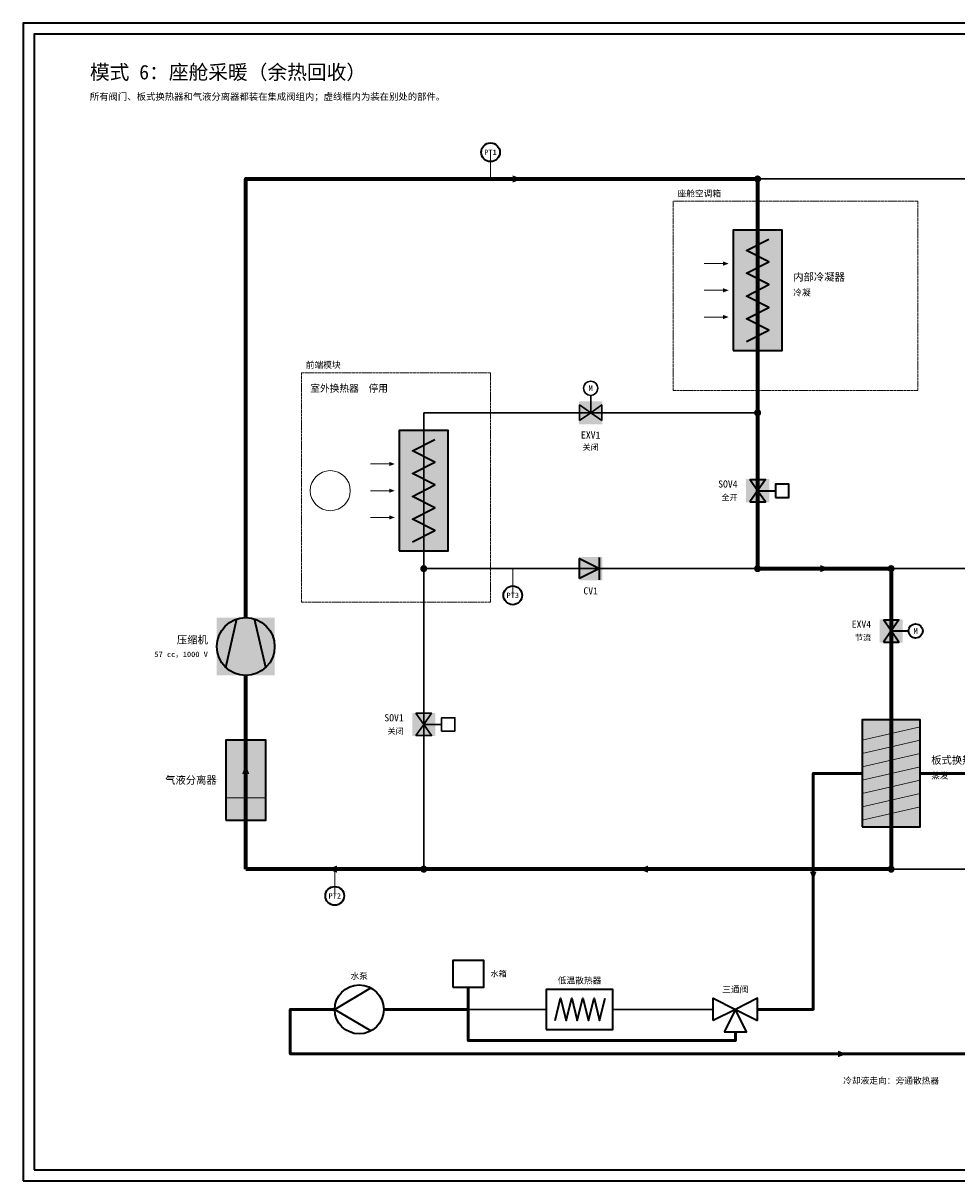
# Model space of a CAD drawing. Header units: millimetres. Extents: x 0 to 830, y 0 to 520.
# Tile 1 of 2: x 0 to 420, y 0 to 520. Entities that reach past the tile are written whole.
import ezdxf
from ezdxf.enums import TextEntityAlignment as Align

# ---------------------------------------------------------------- set-up
doc = ezdxf.new("R2010")
doc.units = ezdxf.units.MM
doc.linetypes.add('DASHED', pattern=[1.524, 1.27, -0.254])
for name, color, linetype, lineweight, true_color in [('AIR', 7, 'Continuous', 18, 0x7878c8), ('BOUNDARY', 7, 'DASHED', 18, 0x828282), ('COOLANT', 7, 'Continuous', 50, 0x1e8c46), ('FRAME', 7, 'Continuous', 35, 0x3c3c3c), ('HP_GAS', 7, 'Continuous', 70, 0xcd2828), ('HP_LIQ', 7, 'Continuous', 70, 0xeb8214), ('LP_2PH', 7, 'Continuous', 70, 0x28a5c8), ('LP_GAS', 7, 'Continuous', 70, 0x2350be), ('OFF', 7, 'Continuous', 30, 0xafafaf), ('SYMBOL', 7, 'Continuous', 35, 0x141414), ('TEXT', 7, 'Continuous', 18, 0x141414), ('THIN', 7, 'Continuous', 13, 0x6e6e6e)]:
    doc.layers.add(name, color=color, linetype=linetype, lineweight=lineweight, true_color=true_color)
doc.styles.add('ZH', font='simsun.ttc')

msp = doc.modelspace()

# ---------------------------------------------------------------- hatches: boundary and pattern name
at = {"true_color": 0xffffff}
for points in [[(319, 373), (341, 373), (341, 427), (319, 427)], [(249.8, 339.8), (260.2, 339.8), (260.2, 350.2), (249.8, 350.2)], [(169, 283), (191, 283), (191, 337), (169, 337)], [(324.8, 304.8), (335.2, 304.8), (335.2, 315.2), (324.8, 315.2)], [(249.8, 269.8), (260.2, 269.8), (260.2, 280.2), (249.8, 280.2)], [(87, 227), (113, 227), (113, 253), (87, 253)], [(384.8, 241.8), (395.2, 241.8), (395.2, 252.2), (384.8, 252.2)], [(174.8, 199.8), (185.2, 199.8), (185.2, 210.2), (174.8, 210.2)], [(377, 159), (403, 159), (403, 207), (377, 207)], [(91, 162), (109, 162), (109, 198), (91, 198)]]:
    msp.add_hatch(color=7, dxfattribs=at).paths.add_polyline_path(points)
at = {"layer": 'AIR'}
for points in [[(317, 412), (314.5, 412.95), (314.5, 411.05)], [(317, 400), (314.5, 400.95), (314.5, 399.05)], [(317, 388), (314.5, 388.95), (314.5, 387.05)], [(167, 322), (164.5, 322.95), (164.5, 321.05)], [(167, 310), (164.5, 310.95), (164.5, 309.05)], [(167, 298), (164.5, 298.95), (164.5, 297.05)]]:
    msp.add_hatch(color=7, dxfattribs=at).paths.add_polyline_path(points)
at = {"layer": 'COOLANT'}
for points in [[(355, 135), (356.44, 138.8), (353.56, 138.8)], [(370, 57), (366.2, 58.44), (366.2, 55.56)]]:
    msp.add_hatch(color=7, dxfattribs=at).paths.add_polyline_path(points)
at = {"layer": 'HP_GAS'}
msp.add_hatch(color=7, dxfattribs=at).paths.add_polyline_path([(224.2, 450), (220, 451.6), (220, 448.4)])
at = {"layer": 'HP_LIQ'}
msp.add_hatch(color=7, dxfattribs=at).paths.add_polyline_path([(362.4, 275), (358.2, 276.6), (358.2, 273.4)])
at = {"layer": 'LP_GAS'}
for points in [[(100, 186.98), (98.4, 182.78), (101.6, 182.78)], [(136.8, 140), (141, 138.4), (141, 141.6)], [(276.6, 140), (280.8, 138.4), (280.8, 141.6)]]:
    msp.add_hatch(color=7, dxfattribs=at).paths.add_polyline_path(points)
at = {"layer": 'OFF'}
for points in [[(250, 341.5), (250, 348.5), (255, 345)], [(260, 341.5), (260, 348.5), (255, 345)], [(176.5, 210), (183.5, 210), (180, 205)], [(176.5, 200), (183.5, 200), (180, 205)]]:
    msp.add_hatch(color=7, dxfattribs=at).paths.add_polyline_path(points)
at = {"layer": 'SYMBOL'}
for points in [[(331.6, 450), (331.48, 450.61), (331.13, 451.13), (330.61, 451.48), (330, 451.6), (329.39, 451.48), (328.87, 451.13), (328.52, 450.61), (328.4, 450), (328.52, 449.39), (328.87, 448.87), (329.39, 448.52), (330, 448.4), (330.61, 448.52), (331.13, 448.87), (331.48, 449.39)], [(331.6, 345), (331.48, 345.61), (331.13, 346.13), (330.61, 346.48), (330, 346.6), (329.39, 346.48), (328.87, 346.13), (328.52, 345.61), (328.4, 345), (328.52, 344.39), (328.87, 343.87), (329.39, 343.52), (330, 343.4), (330.61, 343.52), (331.13, 343.87), (331.48, 344.39)], [(181.6, 275), (181.48, 275.61), (181.13, 276.13), (180.61, 276.48), (180, 276.6), (179.39, 276.48), (178.87, 276.13), (178.52, 275.61), (178.4, 275), (178.52, 274.39), (178.87, 273.87), (179.39, 273.52), (180, 273.4), (180.61, 273.52), (181.13, 273.87), (181.48, 274.39)], [(331.6, 275), (331.48, 275.61), (331.13, 276.13), (330.61, 276.48), (330, 276.6), (329.39, 276.48), (328.87, 276.13), (328.52, 275.61), (328.4, 275), (328.52, 274.39), (328.87, 273.87), (329.39, 273.52), (330, 273.4), (330.61, 273.52), (331.13, 273.87), (331.48, 274.39)], [(391.6, 275), (391.48, 275.61), (391.13, 276.13), (390.61, 276.48), (390, 276.6), (389.39, 276.48), (388.87, 276.13), (388.52, 275.61), (388.4, 275), (388.52, 274.39), (388.87, 273.87), (389.39, 273.52), (390, 273.4), (390.61, 273.52), (391.13, 273.87), (391.48, 274.39)], [(181.6, 140), (181.48, 140.61), (181.13, 141.13), (180.61, 141.48), (180, 141.6), (179.39, 141.48), (178.87, 141.13), (178.52, 140.61), (178.4, 140), (178.52, 139.39), (178.87, 138.87), (179.39, 138.52), (180, 138.4), (180.61, 138.52), (181.13, 138.87), (181.48, 139.39)], [(391.6, 140), (391.48, 140.61), (391.13, 141.13), (390.61, 141.48), (390, 141.6), (389.39, 141.48), (388.87, 141.13), (388.52, 140.61), (388.4, 140), (388.52, 139.39), (388.87, 138.87), (389.39, 138.52), (390, 138.4), (390.61, 138.52), (391.13, 138.87), (391.48, 139.39)]]:
    msp.add_hatch(color=7, dxfattribs=at).paths.add_polyline_path(points)

# ---------------------------------------------------------------- linework, layer by layer
at = {"layer": 'AIR'}
for points in [[(306, 412), (316, 412)], [(306, 400), (316, 400)], [(306, 388), (316, 388)], [(156, 322), (166, 322)], [(156, 310), (166, 310)], [(156, 298), (166, 298)]]:
    msp.add_lwpolyline(points, dxfattribs=at)
msp.add_circle((138, 310), 9, dxfattribs=at)
at = {"layer": 'BOUNDARY'}
for points in [[(292, 355), (402, 355), (402, 440), (292, 440)], [(125, 260), (210, 260), (210, 363), (125, 363)]]:
    msp.add_lwpolyline(points, close=True, dxfattribs=at)
at = {"layer": 'COOLANT'}
for points in [[(377, 183), (355, 183), (355, 77), (330, 77)], [(475, 77), (425, 77), (425, 183), (403, 183)], [(200, 77), (200, 87)], [(140, 77), (120, 77), (120, 57), (630, 57), (630, 77), (605, 77)], [(200, 77), (162, 77)], [(320, 67), (320, 63), (200, 63), (200, 77)]]:
    msp.add_lwpolyline(points, dxfattribs=at)
at = {"layer": 'FRAME'}
for points in [[(0, 0), (830, 0), (830, 520), (0, 520)], [(5, 5), (825, 5), (825, 515), (5, 515)]]:
    msp.add_lwpolyline(points, close=True, dxfattribs=at)
at = {"layer": 'HP_GAS'}
for points in [[(100, 253), (100, 450), (330, 450)], [(330, 450), (330, 345)]]:
    msp.add_lwpolyline(points, dxfattribs=at)
at = {"layer": 'HP_LIQ'}
for points in [[(330, 345), (330, 275)], [(330, 275), (390, 275)]]:
    msp.add_lwpolyline(points, dxfattribs=at)
at = {"layer": 'LP_2PH'}
msp.add_lwpolyline([(390, 275), (390, 220)], dxfattribs=at)
at = {"layer": 'LP_GAS'}
for points in [[(100, 140), (100, 227)], [(390, 220), (390, 140)], [(180, 140), (100, 140)], [(390, 140), (180, 140)]]:
    msp.add_lwpolyline(points, dxfattribs=at)
at = {"layer": 'OFF'}
for points in [[(330, 450), (640, 450)], [(255, 345), (255, 353)], [(330, 345), (180, 345)], [(180, 345), (180, 275)], [(180, 275), (180, 140)], [(180, 275), (330, 275)], [(390, 275), (460, 275)], [(180, 205), (188, 205)], [(460, 140), (390, 140)], [(235, 77), (200, 77)], [(310, 77), (265, 77)]]:
    msp.add_lwpolyline(points, dxfattribs=at)
for points in [[(250, 341.5), (250, 348.5), (255, 345)], [(260, 341.5), (260, 348.5), (255, 345)], [(176.5, 210), (183.5, 210), (180, 205)], [(188, 202), (194, 202), (194, 208), (188, 208)], [(176.5, 200), (183.5, 200), (180, 205)]]:
    msp.add_lwpolyline(points, close=True, dxfattribs=at)
msp.add_circle((255, 356), 3.2, dxfattribs=at)
at = {"layer": 'SYMBOL'}
for points in [[(319, 373), (341, 373), (341, 427), (319, 427)], [(169, 283), (191, 283), (191, 337), (169, 337)], [(326.5, 315), (333.5, 315), (330, 310)], [(326.5, 315), (333.5, 315), (330, 310)], [(338, 307), (344, 307), (344, 313), (338, 313)], [(326.5, 305), (333.5, 305), (330, 310)], [(326.5, 305), (333.5, 305), (330, 310)], [(250, 270.5), (250, 279.5), (259, 275)], [(386.5, 252), (393.5, 252), (390, 247)], [(386.5, 252), (393.5, 252), (390, 247)], [(386.5, 242), (393.5, 242), (390, 247)], [(386.5, 242), (393.5, 242), (390, 247)], [(377, 159), (403, 159), (403, 207), (377, 207)], [(91, 162), (109, 162), (109, 198), (91, 198)], [(193, 87), (207, 87), (207, 99), (193, 99)], [(235, 68), (265, 68), (265, 86), (235, 86)], [(310, 72), (310, 82), (320, 77)], [(330, 72), (330, 82), (320, 77)], [(315, 67), (325, 67), (320, 77)]]:
    msp.add_lwpolyline(points, close=True, dxfattribs=at)
for points in [[(325, 377), (335, 382.11), (325, 387.22), (335, 392.33), (325, 397.44), (335, 402.56), (325, 407.67), (335, 412.78), (325, 417.89), (335, 423)], [(175, 287), (185, 292.11), (175, 297.22), (185, 302.33), (175, 307.44), (185, 312.56), (175, 317.67), (185, 322.78), (175, 327.89), (185, 333)], [(330, 310), (338, 310)], [(259, 270), (259, 280)], [(91, 230.6), (96, 252.4)], [(109, 230.6), (104, 252.4)], [(390, 247), (398, 247)], [(156, 86.5), (140, 77), (156, 67.5)], [(239, 72), (241.5, 82), (244, 72), (246.5, 82), (249, 72), (251.5, 82), (254, 72), (256.5, 82), (259, 72), (261.5, 82)]]:
    msp.add_lwpolyline(points, dxfattribs=at)
for centre, radius in [((210, 462), 4.2), ((220, 263), 4.2), ((100, 240), 13), ((401, 247), 3.2), ((140, 128), 4.2), ((151, 77), 11)]:
    msp.add_circle(centre, radius, dxfattribs=at)
at = {"layer": 'THIN'}
for points in [[(210, 450), (210, 462)], [(220, 275), (220, 263)], [(377, 198), (403, 204)], [(377, 192), (403, 198)], [(377, 186), (403, 192)], [(377, 180), (403, 186)], [(377, 174), (403, 180)], [(91, 172), (109, 172)], [(377, 168), (403, 174)], [(377, 162), (403, 168)], [(140, 140), (140, 128)]]:
    msp.add_lwpolyline(points, dxfattribs=at)

# ---------------------------------------------------------------- texts
at = {"layer": 'BOUNDARY', "style": 'ZH'}
for s, p in [('座舱空调箱', (294, 443.5)), ('前端模块', (127, 366.5))]:
    msp.add_text(s, height=2.8, dxfattribs=at).set_placement(p, align=Align.MIDDLE_LEFT)
at = {"layer": 'COOLANT', "style": 'ZH'}
msp.add_text('冷却液走向：旁通散热器', height=2.8, dxfattribs=at).set_placement((390, 45), align=Align.MIDDLE_CENTER)
at = {"layer": 'OFF', "style": 'ZH'}
for s, p in [('M', (255, 356)), ('关闭', (255, 329.5))]:
    msp.add_text(s, height=2.6, dxfattribs=at).set_placement(p, align=Align.MIDDLE_CENTER)
msp.add_text('关闭', height=2.6, dxfattribs=at).set_placement((171, 202), align=Align.MIDDLE_RIGHT)
at = {"layer": 'SYMBOL', "style": 'ZH'}
msp.add_text('M', height=2.6, dxfattribs=at).set_placement((401, 247), align=Align.MIDDLE_CENTER)
at = {"layer": 'TEXT', "style": 'ZH'}
for s, height, p in [('模式 6：座舱采暖（余热回收）', 6.5, (30, 498)), ('所有阀门、板式换热器和气液分离器都装在集成阀组内；虚线框内为装在别处的部件。', 3, (30, 487)), ('内部冷凝器', 3.4, (346, 406)), ('冷凝', 2.8, (346, 399)), ('室外换热器  停用', 3.2, (129, 356)), ('板式换热器', 3.4, (408, 189)), ('蒸发', 2.8, (408, 182)), ('水箱', 2.6, (210, 93))]:
    msp.add_text(s, height=height, dxfattribs=at).set_placement(p, align=Align.MIDDLE_LEFT)
for s, height, p in [('PT1', 2.4, (210, 462)), ('EXV1', 3.2, (255, 335)), ('CV1', 3.2, (255, 265)), ('PT3', 2.4, (220, 263)), ('PT2', 2.4, (140, 128)), ('水泵', 2.8, (151, 92)), ('低温散热器', 2.8, (250, 90)), ('三通阀', 2.8, (320, 86))]:
    msp.add_text(s, height=height, dxfattribs=at).set_placement(p, align=Align.MIDDLE_CENTER)
for s, height, p in [('SOV4', 3.2, (321, 313)), ('全开', 2.6, (321, 307)), ('EXV4', 3.2, (381, 250)), ('压缩机', 3.4, (83, 243)), ('节流', 2.6, (381, 244)), ('57 cc，1000 V', 2.4, (83, 236.5)), ('SOV1', 3.2, (171, 208)), ('气液分离器', 3.4, (87, 180))]:
    msp.add_text(s, height=height, dxfattribs=at).set_placement(p, align=Align.MIDDLE_RIGHT)

doc.saveas('drawing.dxf')
